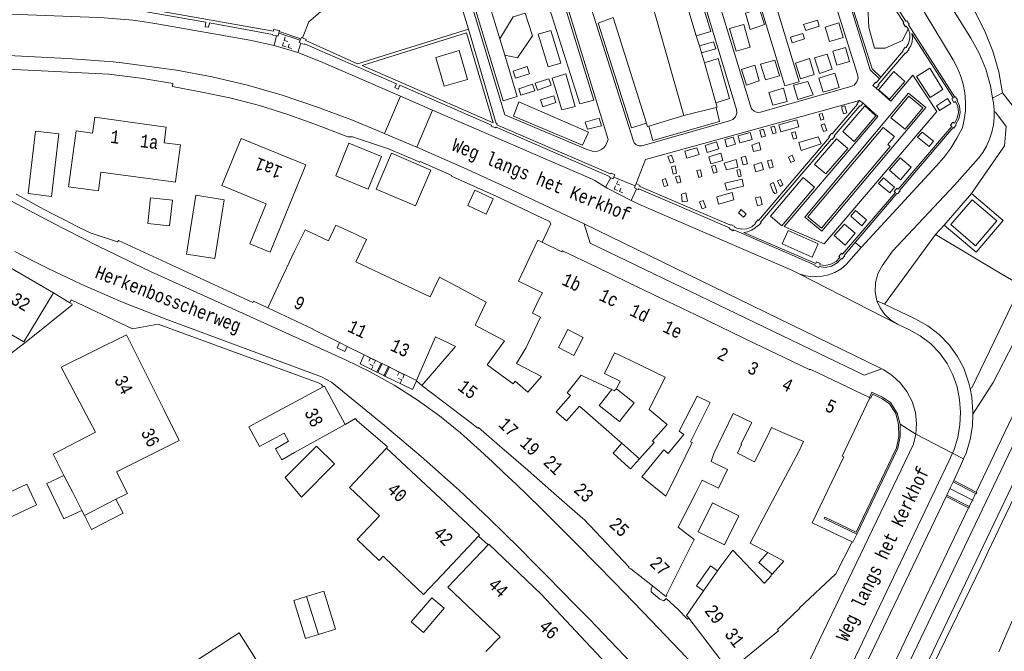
# Model space of a CAD drawing. Header units: metres. Extents: x 196790 to 198335, y 354523 to 356036.
# Tile 71 of 108: x 197890 to 198026, y 354711 to 354798. Entities that reach past the tile are written whole.
import ezdxf

# ---------------------------------------------------------------- set-up
doc = ezdxf.new("R2010")
doc.units = ezdxf.units.M
doc.linetypes.add('DGN Style 2', pattern=[186.027128, 111.616277, -74.410851])
for name, color, linetype, lineweight in [('afdak', 252, 'DGN Style 2', 18), ('betreedbaar trafogebouw tevens pand', 252, 'Continuous', 18), ('bij- of bedrijfsgebouw', 252, 'Continuous', 18), ('carport', 252, 'Continuous', 18), ('hoofdgebouw', 252, 'Continuous', 18), ('huisnummer BAG', 252, 'Continuous', 18), ('kant asfaltverharding', 252, 'Continuous', 18), ('kant keiverharding', 252, 'Continuous', 18), ('kant klinkerverharding', 252, 'Continuous', 18), ('kant muur (extern)', 252, 'Continuous', 18), ('kant onverhard', 252, 'Continuous', 18), ('kant tegelverharding', 252, 'Continuous', 18), ('overige afscheidingen', 252, 'Continuous', 18), ('raster', 252, 'Continuous', 18), ('straatnaam', 252, 'Continuous', 18), ('taludlijn', 252, 'Continuous', 18), ('toegangstrap', 252, 'Continuous', 18), ('tuinhuis', 252, 'DGN Style 2', 18), ('verh keisymbool', 2, 'Continuous', 0), ('vlakafsluiter grijs', 252, 'DGN Style 2', 18), ('vlakafsluiter groen', 252, 'DGN Style 2', 18)]:
    doc.layers.add(name, color=color, linetype=linetype, lineweight=lineweight)
doc.styles.add('Style-Courier New', font='cour.ttf')

# ---------------------------------------------------------------- blocks, each defined once
blk = doc.blocks.new('S651')
at = {"layer": 'verh keisymbool', "color": 7, "linetype": 'Continuous', "lineweight": 0}
for p, q in [((-0.41, 0.75), (-0.41, 0.25)), ((0.09, 0.25), (-0.41, 0.25)), ((-0.41, -0.05), (-0.41, -0.55)), ((-0.41, -0.55), (0.09, -0.55)), ((0.39, -0.05), (0.39, -0.55)), ((0.39, -0.55), (0.89, -0.55))]:
    blk.add_line(p, q, dxfattribs=at)
at = {"layer": 'verh keisymbool', "color": 7, "linetype": 'Continuous', "lineweight": 0, "flags": 128}
blk.add_lwpolyline([(-0.41, -0.05), (-0.41, -0.05), (-0.41, -0.55), (-0.41, -0.55), (-0.41, -0.05)], close=True, dxfattribs=at)

msp = doc.modelspace()

# ---------------------------------------------------------------- linework, layer by layer
at = {"layer": 'afdak'}
msp.add_line((197972.82, 354739.279), (197975.262, 354737.127), dxfattribs=at)
at = {"layer": 'afdak', "flags": 128}
for points in [[(197898.222, 354729.996), (197895.747, 354728.805), (197893.396, 354733.692), (197895.751, 354734.825)], [(197898.578, 354729.3), (197899.569, 354727.363), (197903.924, 354729.592), (197902.933, 354731.528)], [(197993.564, 354721.184), (197991.753, 354722.791), (197992.977, 354724.169)], [(197984.112, 354718.902), (197983.127, 354719.592), (197985.059, 354722.353), (197986.045, 354721.663)], [(197930.901, 354712.862), (197929.119, 354712.307), (197927.487, 354717.548), (197929.269, 354718.103)]]:
    msp.add_lwpolyline(points, dxfattribs=at)
at = {"layer": 'betreedbaar trafogebouw tevens pand', "flags": 128}
msp.add_lwpolyline([(198021.187, 354772.881), (198018.271, 354769.465), (198021.66, 354766.527), (198024.602, 354769.973), (198021.187, 354772.881)], dxfattribs=at)
at = {"layer": 'bij- of bedrijfsgebouw'}
for p, q in [((197985.332, 354731.05), (197988.99, 354729.23)), ((197930.901, 354712.862), (197929.269, 354718.103)), ((197943.724, 354714.583), (197945.409, 354713.148)), ((197933.271, 354713.6), (197930.901, 354712.862))]:
    msp.add_line(p, q, dxfattribs=at)
at = {"layer": 'bij- of bedrijfsgebouw', "flags": 128}
for points in [[(197951.502, 354789.528), (197950.329, 354793.532), (197947.099, 354792.568), (197948.287, 354788.586), (197951.502, 354789.528)], [(197912.653, 354765.378), (197916.578, 354764.783), (197917.88, 354772.909), (197913.967, 354773.517), (197912.653, 354765.378)], [(197950.08, 354760.91), (197954.064, 354758.759), (197952.599, 354755.67)], [(197926.316, 354734.542), (197930.634, 354738.888), (197933.11, 354736.429), (197928.546, 354731.835), (197926.316, 354734.542)], [(197985.332, 354731.05), (197983.338, 354727.043), (197986.997, 354725.223), (197988.99, 354729.23)], [(197929.269, 354718.103), (197931.639, 354718.841), (197933.271, 354713.6)], [(197943.724, 354714.583), (197946.567, 354717.92), (197948.252, 354716.485), (197945.409, 354713.148)]]:
    msp.add_lwpolyline(points, dxfattribs=at)
at = {"layer": 'carport'}
for p, q in [((197890.81, 354773.745), (197891.814, 354782.389)), ((197891.814, 354782.389), (197895.035, 354782.015)), ((197895.035, 354782.015), (197894.031, 354773.371)), ((197894.031, 354773.371), (197890.81, 354773.745))]:
    msp.add_line(p, q, dxfattribs=at)
at = {"layer": 'hoofdgebouw'}
for p, q in [((197903.924, 354776.287), (197900.822, 354776.707)), ((197903.924, 354776.287), (197907.043, 354775.865)), ((197911.139, 354775.34), (197907.043, 354775.865)), ((197911.139, 354775.34), (197911.15, 354775.42)), ((197927.582, 354765.818), (197923.899, 354757.991)), ((197936.067, 354764.314), (197941.749, 354761.643)), ((197888.374, 354763.48), (197894.283, 354760.059)), ((197973.691, 354761.492), (197969.27, 354763.622)), ((197978.188, 354759.325), (197973.691, 354761.492)), ((197983.018, 354756.997), (197978.188, 354759.325)), ((197991.205, 354753.052), (197983.018, 354756.997)), ((197930.154, 354754.961), (197933.793, 354753.177)), ((197964.04, 354752.482), (197965.34, 354754.981)), ((197944.468, 354747.944), (197947.087, 354753.978)), ((197947.087, 354753.978), (197948.919, 354753.08)), ((197933.793, 354753.177), (197934.866, 354752.651)), ((197934.866, 354752.651), (197937.217, 354751.499)), ((197949.833, 354752.632), (197945.199, 354747.233)), ((197949.833, 354752.632), (197948.919, 354753.08)), ((197959.549, 354752.418), (197959.473, 354752.259)), ((197995.248, 354751.103), (197991.205, 354753.052)), ((197937.217, 354751.499), (197937.226, 354751.494)), ((197937.226, 354751.494), (197939.587, 354750.337)), ((197973.96, 354750.727), (197978.801, 354748.395)), ((197939.587, 354750.337), (197939.722, 354750.27)), ((197939.722, 354750.27), (197940.572, 354749.854)), ((197940.572, 354749.854), (197940.707, 354749.788)), ((197940.707, 354749.788), (197944.468, 354747.944)), ((197956.969, 354748.066), (197954.21, 354750.097)), ((197998.911, 354749.45), (198007.004, 354745.592)), ((197967.212, 354748.673), (197967.473, 354748.552)), ((197967.473, 354748.552), (197971.413, 354746.68)), ((197931.564, 354747.06), (197924.697, 354743.373)), ((197945.199, 354747.233), (197951.839, 354742.187)), ((197971.413, 354746.68), (197971.769, 354746.505)), ((197971.769, 354746.505), (197972.055, 354746.798)), ((198007.004, 354745.592), (198007.09, 354745.551)), ((197924.966, 354738.489), (197925.861, 354736.968)), ((197947.742, 354731.639), (197940.311, 354738.6)), ((197956.281, 354738.599), (197959.446, 354735.863)), ((197977.289, 354739.379), (197975.262, 354737.127)), ((197985.156, 354736.75), (197985.522, 354737.848)), ((197993.265, 354730.618), (197997.24, 354738.111)), ((197959.446, 354735.863), (197963.434, 354732.37)), ((197895.751, 354734.825), (197896.955, 354732.472)), ((197896.955, 354732.472), (197898.222, 354729.996)), ((197898.578, 354729.3), (197902.933, 354731.528)), ((197963.434, 354732.37), (197967.445, 354728.857)), ((197898.222, 354729.996), (197898.578, 354729.3)), ((197947.98, 354721.072), (197952.997, 354726.428)), ((197954.333, 354725.225), (197948.77, 354719.385)), ((198004.621, 354725.647), (198002.39, 354721.252)), ((197940.073, 354723.46), (197945.394, 354718.388)), ((197992.977, 354724.169), (197995.176, 354722.999)), ((197986.045, 354721.663), (197986.626, 354722.494)), ((197993.564, 354721.184), (197995.176, 354722.999)), ((197947.98, 354721.072), (197945.394, 354718.388)), ((197984.112, 354718.902), (197986.045, 354721.663)), ((197956.022, 354712.551), (197948.77, 354719.385)), ((197961.727, 354718.378), (197967.161, 354712.573)), ((197984.745, 354711.597), (197982.059, 354715.096)), ((197954.041, 354710.486), (197956.022, 354712.551)), ((197967.161, 354712.573), (197971.414, 354708.03)), ((197984.745, 354711.597), (197987.658, 354707.803))]:
    msp.add_line(p, q, dxfattribs=at)
at = {"layer": 'hoofdgebouw', "flags": 128}
for points in [[(197896.742, 354777.356), (197897.454, 354782.427), (197899.702, 354782.112), (197900.012, 354784.319), (197904.881, 354783.636)], [(197911.15, 354775.42), (197911.834, 354780.474), (197909.585, 354780.778), (197909.877, 354782.935), (197904.881, 354783.636)], [(197923.69, 354772.352), (197921.432, 354766.804), (197924.239, 354765.662), (197929.152, 354777.731), (197920.213, 354781.37), (197917.559, 354774.848), (197923.69, 354772.352)], [(197896.742, 354777.356), (197896.357, 354774.691), (197900.496, 354774.122), (197900.822, 354776.707)], [(197927.582, 354765.818), (197929.082, 354768.729), (197932.29, 354767.221), (197933.318, 354769.409), (197935.854, 354768.217)], [(197935.854, 354768.217), (197937.531, 354767.429), (197936.067, 354764.314)], [(197961.797, 354767.031), (197961.225, 354767.303), (197958.539, 354761.662)], [(197969.27, 354763.622), (197964.612, 354765.867), (197964.543, 354765.723), (197961.797, 354767.031)], [(197941.749, 354761.643), (197946.353, 354759.479), (197947.644, 354762.226), (197950.08, 354760.91)], [(197961.368, 354759.144), (197961.86, 354760.041), (197958.539, 354761.662)], [(197894.283, 354760.059), (197890.218, 354753.271), (197884.27, 354756.694), (197884.119, 354756.433)], [(197961.368, 354759.144), (197960.453, 354757.237), (197961.597, 354756.686), (197959.549, 354752.418)], [(197923.899, 354757.991), (197930.163, 354755.044), (197930.13, 354754.973), (197930.154, 354754.961)], [(197954.21, 354750.097), (197956.624, 354753.413), (197952.559, 354755.586), (197952.599, 354755.67)], [(197965.34, 354754.981), (197967.468, 354753.874), (197966.168, 354751.375), (197964.04, 354752.482)], [(197909.541, 354743.94), (197904.395, 354754.229), (197895.384, 354749.759), (197900.085, 354740.776), (197894.237, 354737.783), (197895.751, 354734.825)], [(197959.473, 354752.259), (197958.246, 354750.282), (197961.736, 354748.506)], [(197972.055, 354746.798), (197972.569, 354747.865), (197970.41, 354748.905), (197971.792, 354751.772), (197973.96, 354750.727)], [(197998.911, 354749.45), (197998.801, 354749.503), (197998.762, 354749.41), (197995.248, 354751.103)], [(197961.736, 354748.506), (197959.824, 354746.326), (197958.097, 354747.83), (197957.782, 354747.468), (197956.969, 354748.066)], [(197965.157, 354742.344), (197963.728, 354743.612), (197965.718, 354745.856), (197965.271, 354746.252), (197967.212, 354748.673)], [(197978.801, 354748.395), (197976.596, 354743.923), (197979.079, 354741.865), (197977.042, 354739.601), (197977.289, 354739.379)], [(197934.592, 354741.875), (197931.754, 354747.162), (197931.564, 354747.06)], [(197984.997, 354744.915), (197983.24, 354745.774), (197980.748, 354740.959), (197981.355, 354740.464), (197979.228, 354737.856), (197978.612, 354738.359)], [(198007.09, 354745.551), (198003.256, 354737.476), (198003.486, 354737.405), (197999.085, 354728.277), (198004.627, 354725.659), (198004.621, 354725.647)], [(197902.933, 354731.528), (197904.507, 354732.334), (197903.025, 354735.33), (197911.682, 354739.66), (197909.541, 354743.94)], [(197971.011, 354740.823), (197966.957, 354744.388), (197965.157, 354742.344)], [(197982.516, 354739.358), (197982.295, 354739.469), (197984.997, 354744.915)], [(197924.697, 354743.373), (197921.295, 354741.525), (197922.758, 354738.83), (197926.161, 354740.678)], [(197985.522, 354737.848), (197988.182, 354743.391), (197990.759, 354742.149)], [(197925.861, 354736.968), (197927.616, 354738), (197934.592, 354741.875)], [(197951.839, 354742.187), (197952.936, 354741.353), (197952.999, 354741.436), (197956.281, 354738.599)], [(197990.759, 354742.149), (197989.235, 354739.155), (197989.364, 354739.09)], [(197994.674, 354740.911), (197993.475, 354741.464), (197992.866, 354740.142)], [(197926.161, 354740.678), (197926.776, 354739.546), (197924.966, 354738.489)], [(197972.82, 354739.279), (197971.848, 354740.087), (197971.011, 354740.823)], [(197992.866, 354740.142), (197991.156, 354736.711), (197988.771, 354737.9), (197989.364, 354739.09)], [(197994.674, 354740.911), (197997.915, 354739.511), (197997.24, 354738.111)], [(197940.311, 354738.6), (197935.173, 354733.142), (197939.339, 354729.221)], [(197973.795, 354735.931), (197971.629, 354737.88), (197972.82, 354739.279)], [(197978.612, 354738.359), (197975.584, 354734.648), (197978.89, 354731.95)], [(197978.89, 354731.95), (197980.642, 354735.516), (197982.516, 354739.358)], [(197975.262, 354737.127), (197974.011, 354735.736), (197973.795, 354735.931)], [(197983.042, 354732.417), (197983.906, 354734.157), (197986.178, 354733.062), (197987.428, 354735.655), (197985.156, 354736.75)], [(197952.997, 354726.428), (197953.141, 354726.582), (197947.742, 354731.639)], [(197977.037, 354719.553), (197978.88, 354718.079), (197979.032, 354718.243), (197978.976, 354718.308), (197982.798, 354725.974), (197980.577, 354727.696), (197983.042, 354732.417)], [(197993.265, 354730.618), (197990.533, 354725.468), (197992.977, 354724.169)], [(197939.339, 354729.221), (197936.239, 354725.97), (197939.278, 354723.073), (197939.85, 354723.673), (197940.073, 354723.46)], [(197967.445, 354728.857), (197967.593, 354728.727), (197973.8, 354722.188), (197973.727, 354722.099), (197973.868, 354722.028)], [(197961.727, 354718.378), (197954.453, 354725.351), (197954.333, 354725.225)], [(197992.492, 354719.925), (197988.135, 354724.482), (197986.626, 354722.494)], [(197973.868, 354722.028), (197974.066, 354721.929), (197977.037, 354719.553)], [(197987.658, 354707.803), (197994.458, 354713.344), (197994.324, 354713.525), (197997.395, 354716.49), (197997.364, 354716.536), (198002.368, 354721.209), (198002.39, 354721.252)], [(197992.492, 354719.925), (197992.507, 354719.944), (197993.445, 354720.969), (197993.409, 354721.009), (197993.564, 354721.184)], [(197982.059, 354715.096), (197981.887, 354715.32), (197981.724, 354715.489), (197984.112, 354718.902)]]:
    msp.add_lwpolyline(points, dxfattribs=at)
at = {"layer": 'kant asfaltverharding'}
for p, q in [((197924.785, 354794.203), (197928.043, 354793.223)), ((197940.007, 354782.053), (197942.25, 354787.215)), ((197944.473, 354780.166), (197946.675, 354785.297)), ((197940.002, 354782.042), (197940.007, 354782.053))]:
    msp.add_line(p, q, dxfattribs=at)
at = {"layer": 'kant asfaltverharding', "flags": 128}
for points in [[(197894.655, 354958.178), (197895.951, 354957.077), (197917.77, 354935.78), (197923.962, 354929.289), (197929.371, 354923.507), (197934.665, 354917.62), (197939.853, 354911.639), (197944.943, 354905.574), (197949.044, 354900.499), (197953.039, 354895.341), (197960.854, 354884.891), (197968.365, 354874.492), (197975.666, 354863.945), (197991.886, 354840.007), (198016.738, 354802.147), (198021.026, 354795.243), (198022.17, 354793.154), (198023.082, 354790.938), (198023.743, 354788.635), (198024.031, 354786.948)], [(198005.849, 354766.316), (198016.241, 354777.543), (198017.286, 354778.758), (198018.243, 354780.049), (198019.105, 354781.405), (198019.865, 354782.816), (198020.122, 354783.987), (198020.264, 354785.197), (198020.283, 354786.427), (198020.176, 354787.659), (198019.944, 354788.874), (198019.591, 354790.053), (198019.126, 354791.179), (198018.56, 354792.236), (198013.658, 354800.395)], [(197924.785, 354794.203), (197921.446, 354794.929), (197908.861, 354797.155), (197907.731, 354797.344), (197906.598, 354797.513), (197905.923, 354797.603), (197905.247, 354797.686), (197901.294, 354798.021), (197900.405, 354798.062), (197887.123, 354798.577)], [(197873.464, 354793.552), (197896.248, 354792.422), (197901.294, 354792.063), (197902.543, 354791.941), (197903.788, 354791.806), (197911.284, 354790.785), (197916.208, 354789.878), (197921.083, 354788.734), (197925.894, 354787.348), (197930.642, 354785.758), (197935.364, 354783.991), (197940.007, 354782.053)], [(197942.25, 354787.215), (197931.205, 354791.997), (197928.043, 354793.223)], [(198024.031, 354786.948), (198024.144, 354786.287), (198024.253, 354785.293), (198024.254, 354785.079)], [(197946.675, 354785.297), (197968.63, 354775.775), (197969.087, 354775.547), (197970.57, 354774.651)], [(198024.254, 354785.079), (198024.259, 354784.276), (198024.155, 354783.253), (198023.942, 354782.241), (198023.621, 354781.258), (198023.2, 354780.32), (198022.688, 354779.441), (198022.097, 354778.635), (198018.775, 354774.897), (198010.197, 354765.785), (198008.772, 354763.771), (198008.175, 354762.682), (198007.837, 354761.451), (198007.796, 354760.176), (198008.043, 354758.959)], [(197967.603, 354769.563), (197962.804, 354771.845), (197956.911, 354774.586), (197950.994, 354777.294), (197944.473, 354780.166)], [(197974.099, 354772.782), (197970.792, 354774.517), (197970.57, 354774.651)], [(197888.423, 354772.769), (197890.859, 354771.463), (197893.302, 354770.169), (197895.754, 354768.892), (197898.215, 354767.633), (197900.577, 354766.447), (197902.947, 354765.278), (197905.326, 354764.126), (197907.712, 354762.99), (197934.627, 354750.788), (197938.041, 354749.125), (197941.357, 354747.276), (197944.558, 354745.256), (197947.638, 354743.056), (197950.527, 354740.713), (197953.272, 354738.203), (197954.929, 354736.681), (197956.575, 354735.148), (197958.211, 354733.604), (197959.835, 354732.047), (197961.566, 354730.361), (197963.283, 354728.661), (197966.691, 354725.235), (197969.26, 354722.628), (197971.819, 354720.012), (197974.366, 354717.384), (197976.898, 354714.741), (197988.412, 354702.656)], [(197974.099, 354772.782), (197975.265, 354772.243), (197996.383, 354763.123), (197997.296, 354762.683)], [(198008.717, 354749.534), (198006.309, 354748.665), (197968.453, 354766.909), (197967.603, 354769.563)], [(197974.168, 354708.905), (197972.232, 354710.93), (197970.289, 354712.949), (197968.339, 354714.961), (197966.383, 354716.967), (197964.451, 354718.937), (197962.515, 354720.902), (197960.57, 354722.859), (197958.613, 354724.803), (197954.51, 354728.843), (197950.332, 354732.805), (197945.111, 354737.459), (197939.759, 354741.961), (197932.683, 354747.728), (197931.332, 354748.427), (197909.733, 354756.441), (197903.927, 354758.72), (197898.203, 354761.196), (197893.553, 354763.405), (197891.254, 354764.562), (197888.962, 354765.735)], [(197997.296, 354762.683), (197998.212, 354762.405), (197999.199, 354762.269), (198000.223, 354762.296), (198001.242, 354762.495), (198002.213, 354762.861), (198003.098, 354763.376), (198003.867, 354764.009), (198004.501, 354764.727), (198005.849, 354766.316)], [(198050.466, 354761.956), (198041.503, 354745.148), (198040.565, 354743.407), (198038.718, 354739.845), (198036.902, 354736.293), (198036.054, 354734.45), (198035.138, 354732.688), (198034.264, 354730.889), (198032.548, 354727.267), (198030.853, 354723.644), (198029.791, 354721.434), (198027.29, 354715.964), (198025.694, 354712.308), (198024.873, 354710.475)], [(198010.907, 354755.722), (198009.964, 354756.284), (198009.138, 354757.043), (198008.486, 354757.955), (198008.043, 354758.959)], [(198018.484, 354737.899), (198018.701, 354738.392), (198019.205, 354740.077), (198019.498, 354741.811), (198019.574, 354743.568), (198019.442, 354745.32), (198019.114, 354747.046), (198018.557, 354748.716), (198017.749, 354750.279), (198016.697, 354751.735), (198015.446, 354753.025), (198014.023, 354754.122), (198012.455, 354754.999), (198010.907, 354755.722)], [(198036.915, 354751.474), (198035.046, 354747.975), (198033.208, 354744.42), (198032.303, 354742.652), (198030.524, 354739.054), (198029.646, 354737.252), (198028.749, 354735.462), (198027.875, 354733.659), (198027.015, 354731.833), (198025.282, 354728.259), (198024.423, 354726.436), (198023.363, 354724.225), (198022.535, 354722.412), (198009.169, 354694.994), (198008.279, 354693.217), (198006.575, 354689.597), (198006.177, 354688.716)], [(198013.434, 354740.519), (198013.528, 354742.003), (198013.357, 354743.529), (198012.909, 354745.023), (198012.2, 354746.413), (198011.269, 354747.634), (198010.174, 354748.641), (198008.982, 354749.414), (198008.717, 354749.534)], [(197996.174, 354703.882), (198013.107, 354739.136), (198013.434, 354740.519)], [(197978.63, 354669.282), (197989.412, 354683.105), (197991.81, 354686.291), (197994.101, 354689.555), (197996.17, 354692.707), (197998.124, 354695.931), (198000.012, 354699.347), (198001.765, 354702.835), (198017.993, 354736.782), (198018.484, 354737.899)]]:
    msp.add_lwpolyline(points, dxfattribs=at)
at = {"layer": 'kant keiverharding'}
msp.add_line((197928.466, 354795.148), (197925.468, 354796.129), dxfattribs=at)
at = {"layer": 'kant klinkerverharding'}
for p, q in [((197946.675, 354785.297), (197942.25, 354787.215)), ((197944.473, 354780.166), (197940.002, 354782.042)), ((198035.651, 354752.15), (198005.487, 354689.028))]:
    msp.add_line(p, q, dxfattribs=at)
at = {"layer": 'kant muur (extern)'}
for p, q in [((197925.42, 354795.93), (197925.468, 354796.129)), ((197928.379, 354794.964), (197928.466, 354795.148)), ((198008.6, 354789.826), (198008.404, 354789.597)), ((198006.134, 354786.227), (198005.655, 354786.625)), ((197974.778, 354775.124), (197974.666, 354774.841)), ((197894.283, 354760.059), (197896.551, 354758.679)), ((197939.587, 354750.337), (197938.97, 354749.102)), ((197940.707, 354749.788), (197940.09, 354748.553)), ((197939.105, 354749.036), (197938.97, 354749.102)), ((197940.09, 354748.553), (197939.956, 354748.619)), ((198018.579, 354733.941), (198018.672, 354734.119)), ((198021.684, 354732.347), (198018.579, 354733.941)), ((198018.672, 354734.119), (198021.771, 354732.526)), ((198017.613, 354731.934), (198017.693, 354732.112)), ((198020.707, 354730.339), (198017.613, 354731.934)), ((198017.693, 354732.112), (198020.795, 354730.52))]:
    msp.add_line(p, q, dxfattribs=at)
at = {"layer": 'kant muur (extern)', "flags": 128}
for points in [[(198005.288, 354808.109), (198005.393, 354808.18), (198005.725, 354807.669), (198005.642, 354807.603), (198012.055, 354797.578), (198012.177, 354797.635), (198012.493, 354797.14), (198012.423, 354797.08), (198018.809, 354787.09), (198018.906, 354787.136), (198019.199, 354786.652), (198019.124, 354786.602), (198019.46, 354785.823), (198019.547, 354784.937), (198019.355, 354784.068), (198018.929, 354783.335), (198019.007, 354783.244), (198018.651, 354782.805), (198018.563, 354782.868), (198011.162, 354774.199), (198011.246, 354774.112), (198010.883, 354773.7), (198010.788, 354773.753), (198005.03, 354766.979)], [(197925.255, 354796.313), (197924.714, 354796.411), (197924.677, 354796.176), (197906.966, 354799.322), (197906.644, 354799.321), (197906.643, 354799.419), (197906.083, 354799.462), (197906.068, 354799.352), (197887.653, 354800.05), (197887.655, 354800.345), (197886.888, 354800.359)], [(197887.163, 354799.595), (197887.621, 354799.587), (197887.629, 354799.702), (197906.028, 354798.987), (197906.013, 354798.902), (197906.579, 354798.852), (197906.589, 354798.968), (197915.343, 354797.43), (197915.242, 354796.807), (197915.736, 354796.724), (197915.849, 354797.335), (197924.57, 354795.728), (197924.601, 354795.649), (197925.129, 354795.555)], [(198009.759, 354800.493), (198011.775, 354797.38), (198011.681, 354797.31)], [(198011.681, 354797.31), (198012.013, 354796.803), (198012.098, 354796.857), (198012.349, 354796.492)], [(197925.42, 354795.93), (197925.322, 354795.52), (197925.129, 354795.555)], [(197925.255, 354796.313), (197925.501, 354796.269), (197925.468, 354796.129)], [(197951.63, 354796.455), (197936.313, 354791.653), (197929.174, 354794.91), (197929.225, 354795.019), (197928.681, 354795.273)], [(197936.933, 354791.428), (197942.65, 354788.947), (197955.022, 354783.544), (197951.361, 354795.952), (197936.933, 354791.428)], [(197951.63, 354796.455), (197955.466, 354783.453), (197955.592, 354783.415), (197955.559, 354783.268), (197971.262, 354776.477), (197971.315, 354776.581), (197971.844, 354776.328), (197971.723, 354776.037)], [(198007.947, 354788.297), (198008.317, 354788.704), (198008.228, 354788.778), (198011.973, 354793.193), (198012.049, 354793.127), (198012.45, 354793.619), (198012.388, 354793.684), (198012.717, 354794.159), (198012.921, 354794.721), (198012.974, 354795.316), (198012.877, 354795.886), (198018.604, 354786.955), (198018.409, 354786.819), (198018.694, 354786.332), (198018.92, 354786.475), (198019.228, 354785.762), (198019.308, 354784.952), (198019.132, 354784.156), (198018.742, 354783.485), (198018.555, 354783.636), (198018.221, 354783.184), (198018.392, 354783.034), (198017.754, 354782.272), (198010.983, 354774.346), (198010.793, 354774.504), (198010.431, 354774.062), (198010.606, 354773.905), (198003.312, 354765.372), (198003.143, 354765.507), (198002.781, 354765.054), (198002.928, 354764.942), (198002.405, 354764.379), (198001.702, 354763.983), (198000.912, 354763.825), (198000.148, 354763.91), (198000.22, 354764.075), (197999.692, 354764.308), (197999.6, 354764.11), (197989.652, 354768.398), (197990.192, 354768.491), (197990.713, 354768.69), (197991.186, 354768.987), (197991.584, 354769.363), (197991.665, 354769.299), (197992.058, 354769.735), (197991.956, 354769.802), (198001.776, 354781.284), (198001.858, 354781.219), (198002.242, 354781.674), (198002.153, 354781.746), (198005.673, 354785.871), (198005.757, 354785.807), (198006.134, 354786.227)], [(198012.349, 354796.492), (198012.572, 354795.859), (198012.602, 354795.158), (198012.42, 354794.48), (198012.065, 354793.911), (198011.965, 354793.968), (198011.606, 354793.536), (198011.687, 354793.454), (198008.6, 354789.826)], [(197928.465, 354794.538), (197928.226, 354794.643), (197928.379, 354794.964)], [(197928.465, 354794.538), (197928.939, 354794.331), (197928.982, 354794.435), (197941.684, 354788.935), (197941.433, 354788.398), (197941.907, 354788.166), (197942.135, 354788.736), (197954.817, 354783.197), (197954.772, 354783.08), (197955.348, 354782.831), (197955.429, 354782.933), (197971.126, 354776.127), (197971.076, 354776.019), (197971.313, 354775.913)], [(197928.466, 354795.148), (197928.554, 354795.332), (197928.681, 354795.273)], [(198008.404, 354789.597), (198007.932, 354789.042), (198007.833, 354789.123), (198007.473, 354788.689), (198007.947, 354788.297)], [(198005.655, 354786.625), (198005.3, 354786.187), (198005.349, 354786.117), (198001.858, 354782.007), (198001.779, 354782.075), (198001.405, 354781.633), (198001.504, 354781.55), (197991.677, 354770.053), (197991.583, 354770.131), (197991.232, 354769.671), (197991.295, 354769.615), (197990.761, 354769.168), (197990.09, 354768.885), (197989.365, 354768.816), (197988.683, 354768.957), (197988.377, 354769.115), (197988.416, 354769.219), (197987.882, 354769.47), (197987.833, 354769.372), (197975.296, 354774.748), (197975.317, 354774.857), (197974.778, 354775.124)], [(197971.313, 354775.913), (197971.615, 354775.778), (197971.723, 354776.037)], [(197974.666, 354774.841), (197974.545, 354774.535), (197974.856, 354774.406)], [(198000.005, 354763.564), (197999.465, 354763.794), (197999.503, 354763.878), (197988.27, 354768.753), (197988.168, 354768.613), (197987.637, 354768.914), (197987.686, 354769.01), (197975.161, 354774.411), (197975.086, 354774.311), (197974.856, 354774.406)], [(198005.03, 354766.979), (198003.518, 354765.2), (198003.596, 354765.133), (198003.223, 354764.716), (198003.138, 354764.788), (198002.554, 354764.168), (198001.772, 354763.734), (198000.894, 354763.566), (198000.048, 354763.668), (198000.005, 354763.564)], [(198007.09, 354745.551), (198007.193, 354745.5), (198007.46, 354746.051), (198008.717, 354745.459), (198009.769, 354744.729), (198010.657, 354743.358), (198011.036, 354741.872), (198011.062, 354740.217), (198010.732, 354738.634), (198010.147, 354737.399), (198005.184, 354726.985), (198000.859, 354729.047), (198000.769, 354728.857), (198005.283, 354726.705)], [(198011.246, 354741.9), (198010.852, 354743.443), (198009.923, 354744.878), (198008.822, 354745.641), (198007.362, 354746.33), (198007.004, 354745.592)], [(198005.283, 354726.705), (198010.337, 354737.309), (198010.933, 354738.567), (198011.272, 354740.197), (198011.246, 354741.9)], [(198021.771, 354732.526), (198021.862, 354732.479), (198021.781, 354732.297), (198021.684, 354732.347)], [(198020.795, 354730.52), (198020.839, 354730.498), (198020.748, 354730.318), (198020.707, 354730.339)]]:
    msp.add_lwpolyline(points, dxfattribs=at)
at = {"layer": 'kant onverhard'}
for p, q in [((197981.38, 354784.527), (197972.368, 354816.35)), ((197983.553, 354794.152), (197983.078, 354795.53)), ((197984.217, 354791.808), (197983.793, 354793.189)), ((197981.38, 354784.527), (197976.52, 354783.051)), ((197985.851, 354785.636), (197981.38, 354784.527))]:
    msp.add_line(p, q, dxfattribs=at)
at = {"layer": 'kant onverhard', "flags": 128}
for points in [[(197980.212, 354819.798), (197980.178, 354820.192), (197980.307, 354820.601), (197980.587, 354820.925), (197980.94, 354821.103), (197985.08, 354822.263), (197995.313, 354788.649), (197997.306, 354789.209), (197987.082, 354822.823), (197991.766, 354824.135), (197997.151, 354816.317), (198005.355, 354790.219), (198005.44, 354789.714), (198005.29, 354789.17), (198004.915, 354788.748), (198004.446, 354788.544), (197991.952, 354785.005), (197991.519, 354784.967), (197991.07, 354785.12), (197990.727, 354785.449), (197990.562, 354785.851), (197980.212, 354819.798)], [(197963.798, 354814.468), (197964.278, 354814.894), (197964.665, 354815.425), (197964.931, 354816.025), (197965.06, 354816.654), (197977.106, 354820.029), (197977.489, 354820.057), (197977.883, 354819.936), (197978.204, 354819.677), (197978.395, 354819.344), (197988.65, 354785.357), (197988.705, 354784.87), (197988.535, 354784.357), (197988.156, 354783.971), (197987.697, 354783.799), (197975.581, 354780.367), (197975.201, 354780.344), (197974.81, 354780.489), (197974.517, 354780.786), (197974.382, 354781.142), (197963.798, 354814.468)], [(197948.818, 354810.658), (197948.784, 354811.052), (197948.912, 354811.461), (197949.192, 354811.785), (197949.545, 354811.963), (197959.534, 354814.856), (197960.141, 354814.334), (197960.867, 354813.995), (197970.939, 354781.218), (197970.622, 354780.424), (197970.306, 354780.068), (197969.9, 354779.791), (197969.438, 354779.626), (197968.964, 354779.581), (197968.135, 354779.792), (197956.671, 354784.619), (197948.818, 354810.658)], [(198000.909, 354814.158), (198000.224, 354813.297), (198007.133, 354790.84), (198008.404, 354789.597)], [(198012.349, 354796.492), (198011.56, 354794.9), (198009.166, 354793.82), (198007.711, 354793.82), (198006.913, 354796.683), (198006.807, 354799.657)], [(198006.134, 354786.227), (198008.189, 354784.396), (197995.24, 354769.225), (198000.756, 354766.8), (198016.32, 354785.088), (198013.02, 354790.123), (198009.959, 354786.528), (198007.947, 354788.297)], [(198012.403, 354787.636), (198014.808, 354785.631), (198000.432, 354768.54), (197998.087, 354770.501), (198012.403, 354787.636)], [(198005.655, 354786.625), (197976.088, 354778.439), (197974.778, 354775.124)], [(197985.786, 354786.297), (197985.965, 354785.668), (197985.851, 354785.636)], [(197976.217, 354783.463), (197976.361, 354783.007), (197976.52, 354783.051)]]:
    msp.add_lwpolyline(points, dxfattribs=at)
at = {"layer": 'kant tegelverharding'}
for p, q in [((197925.129, 354795.555), (197924.785, 354794.203)), ((197928.043, 354793.223), (197928.465, 354794.538)), ((197970.57, 354774.651), (197971.313, 354775.913)), ((197974.856, 354774.406), (197974.099, 354772.782)), ((198017.354, 354769.394), (198021.118, 354773.785)), ((198005.849, 354766.316), (198005.03, 354766.979)), ((198008.043, 354758.959), (198009.094, 354758.462)), ((197944.468, 354747.944), (197944.446, 354747.899)), ((197944.446, 354747.899), (197945.199, 354747.233)), ((198017.693, 354732.112), (198018.127, 354733.009)), ((198018.127, 354733.009), (198018.579, 354733.941)), ((198021.23, 354731.413), (198021.684, 354732.347)), ((198020.795, 354730.52), (198021.23, 354731.413)), ((197952.997, 354726.428), (197954.333, 354725.225))]:
    msp.add_line(p, q, dxfattribs=at)
at = {"layer": 'kant tegelverharding', "flags": 128}
for points in [[(197874.83, 354791.604), (197901.94, 354790.262), (197906.383, 354789.692), (197910.805, 354788.976), (197910.733, 354788.534), (197914.547, 354787.827), (197918.675, 354786.961), (197922.761, 354785.901), (197926.794, 354784.649), (197930.758, 354783.21), (197934.948, 354781.577), (197935.606, 354781.595), (197940.589, 354779.954), (197944.893, 354778.105), (197944.93, 354778.184), (197949.328, 354776.24), (197949.29, 354776.139), (197955.459, 354773.388), (197962.813, 354769.898), (197963.009, 354769.592), (197961.797, 354767.031)], [(197923.899, 354757.991), (197921.935, 354758.916), (197921.835, 354758.701), (197903.297, 354767.289), (197903.158, 354767.079), (197899.36, 354768.334), (197897.593, 354769.218), (197895.831, 354770.114), (197894.076, 354771.023), (197892.327, 354771.942), (197890.734, 354772.794), (197889.149, 354773.661)], [(198021.118, 354773.785), (198025.493, 354770.057), (198021.743, 354765.671), (198017.354, 354769.394)], [(198042.166, 354774.541), (198041.193, 354772.796), (198040.126, 354771.143), (198039.625, 354770.23), (198038.769, 354768.437), (198037.808, 354766.288), (198036.902, 354764.298), (198035.957, 354762.284), (198035.066, 354760.358), (198034.203, 354758.528), (198021.771, 354732.526)], [(197994.779, 354657.823), (197994.81, 354658.411), (197994.966, 354660.415), (197995.169, 354662.387), (197995.36, 354664.403), (197995.595, 354666.354), (197995.876, 354668.357), (197996.191, 354670.336), (197996.539, 354672.294), (197996.958, 354674.262), (197997.452, 354676.191), (197998.068, 354678.084), (197998.794, 354679.949), (197999.558, 354681.781), (198000.406, 354683.625), (198002.559, 354688.157), (198036.196, 354758.584), (198037.079, 354760.383), (198037.938, 354762.202), (198038.748, 354764.033), (198039.758, 354766.269), (198041.461, 354769.895), (198042.459, 354771.651), (198043.155, 354773.041)], [(197896.551, 354758.679), (197896.734, 354759.087), (197905.232, 354755.056), (197908.749, 354755.696), (197931.001, 354747.561), (197931.331, 354747.365), (197931.564, 354747.06)], [(198009.094, 354758.462), (198013.338, 354756.453), (198015.068, 354755.478), (198016.642, 354754.268), (198018.028, 354752.847), (198019.196, 354751.241), (198020.056, 354749.616)], [(197934.866, 354752.651), (197934.543, 354751.944), (197933.474, 354752.463), (197933.793, 354753.177)], [(197938.97, 354749.102), (197936.658, 354750.235), (197937.217, 354751.499)], [(198020.91, 354746.834), (198020.764, 354747.576), (198020.056, 354749.616)], [(197944.446, 354747.899), (197943.907, 354746.682), (197940.09, 354748.553)], [(198021.297, 354743.294), (198021.31, 354743.628), (198021.149, 354745.617), (198020.91, 354746.834)], [(197940.311, 354738.6), (197940.437, 354738.766), (197936.2, 354742.403), (197936.027, 354742.681), (197934.592, 354741.875)], [(198020.025, 354737.1), (198020.374, 354737.911), (198020.921, 354739.773), (198021.235, 354741.688), (198021.297, 354743.294)], [(198018.672, 354734.119), (198019.607, 354736.128), (198020.025, 354737.1)], [(197995.935, 354689.186), (197997.624, 354691.755), (197999.608, 354695.021), (198001.511, 354698.46), (198003.277, 354701.972), (198017.613, 354731.934)], [(198020.707, 354730.339), (198000.782, 354688.609), (198000.112, 354687.229), (197998.818, 354687.835)], [(198004.621, 354725.647), (198004.72, 354725.593), (198005.283, 354726.705)], [(197982.059, 354715.096), (197981.875, 354714.97), (197980.532, 354716.353), (197978.939, 354717.841), (197978.616, 354717.512), (197978.059, 354717.726), (197976.875, 354718.726), (197976.855, 354719.159), (197977.037, 354719.553)]]:
    msp.add_lwpolyline(points, dxfattribs=at)
at = {"layer": 'overige afscheidingen'}
for p, q in [((197980.734, 354803.3), (197983.078, 354795.53)), ((197971.603, 354798.059), (197976.217, 354783.463)), ((197955.944, 354795.143), (197956.634, 354792.864)), ((197983.553, 354794.152), (197983.793, 354793.189)), ((197984.217, 354791.808), (197985.786, 354786.297))]:
    msp.add_line(p, q, dxfattribs=at)
at = {"layer": 'overige afscheidingen', "flags": 128}
for points in [[(197930.172, 354797.994), (197943.503, 354809.601), (197947.257, 354810.736), (197951.63, 354796.455)], [(197983.078, 354795.53), (197985.085, 354796.134), (197982.728, 354803.946), (197980.734, 354803.3)], [(197963.935, 354802.989), (197961.874, 354802.394), (197967.001, 354786.153), (197968.949, 354786.673), (197963.935, 354802.989)], [(197956.634, 354792.864), (197958.353, 354787.185), (197956.396, 354786.57), (197952.503, 354799.478), (197954.437, 354800.123), (197955.944, 354795.143)], [(197955.944, 354795.143), (197957.78, 354798.182), (197959.463, 354798.667), (197960.462, 354795.559), (197958.39, 354792.526), (197956.634, 354792.864)], [(197991.838, 354799.229), (197989.91, 354798.654), (197990.559, 354796.403), (197992.525, 354797.086), (197991.838, 354799.229)], [(198004.835, 354799.047), (198007.396, 354791.002), (198008.6, 354789.826)], [(197928.681, 354795.273), (197929.577, 354797.476), (197930.172, 354797.994)], [(197976.217, 354783.463), (197974.152, 354782.856), (197969.564, 354797.304), (197971.603, 354798.059)], [(197990.559, 354793.982), (197988.601, 354793.41), (197987.683, 354796.572), (197989.661, 354797.121), (197990.559, 354793.982)], [(197997.924, 354797.129), (197998.215, 354796.278), (198000.091, 354796.89), (197999.85, 354797.718), (197997.924, 354797.129)], [(198001.488, 354794.76), (198003.407, 354795.324), (198002.805, 354797.318), (198000.913, 354796.728), (198001.488, 354794.76)], [(197962.623, 354791.244), (197964.396, 354791.752), (197963.025, 354796.285), (197961.241, 354795.758), (197962.623, 354791.244)], [(197996.358, 354794.578), (197996.097, 354795.341), (197997.799, 354795.872), (197998.025, 354795.133), (197996.358, 354794.578)], [(197983.553, 354794.152), (197985.471, 354794.722), (197985.775, 354793.749), (197983.793, 354793.189)], [(198000.119, 354790.319), (197999.446, 354792.483), (198001.164, 354793.008), (198001.848, 354790.932), (198000.119, 354790.319)], [(198002.516, 354791.493), (198004.254, 354791.996), (198003.719, 354793.934), (198001.965, 354793.411), (198002.516, 354791.493)], [(197957.8, 354790.657), (197958.125, 354789.68), (197960.055, 354790.276), (197959.724, 354791.317), (197957.8, 354790.657)], [(197985.786, 354786.297), (197987.665, 354786.907), (197986.096, 354792.397), (197984.217, 354791.808)], [(197991.804, 354789.343), (197990.035, 354788.717), (197989.345, 354790.885), (197991.174, 354791.509), (197991.804, 354789.343)], [(197993.948, 354792.203), (197991.984, 354791.636), (197992.672, 354789.451), (197994.581, 354790.022), (197993.948, 354792.203)], [(197998.743, 354792.413), (197996.786, 354791.776), (197997.501, 354789.597), (197999.364, 354790.218), (197998.743, 354792.413)], [(197964.524, 354785.335), (197963.173, 354789.702), (197965.084, 354790.308), (197966.35, 354785.773), (197964.524, 354785.335)], [(198000.64, 354787.776), (198002.841, 354788.426), (198002.25, 354790.392), (198000.011, 354789.717), (198000.64, 354787.776)], [(198011.888, 354789.256), (198010.392, 354790.604), (198008.273, 354788.092), (198009.773, 354786.773), (198011.888, 354789.256)], [(198015.406, 354787.031), (198017.169, 354788.11), (198015.345, 354791.073), (198013.499, 354789.939), (198015.406, 354787.031)], [(197958.57, 354788.232), (197958.857, 354787.337), (197960.776, 354787.93), (197960.477, 354788.865), (197958.57, 354788.232)], [(197960.843, 354788.995), (197961.146, 354788.04), (197963.064, 354788.74), (197962.725, 354789.622), (197960.843, 354788.995)], [(197997.138, 354786.75), (197996.538, 354788.739), (197998.502, 354789.233), (197999.25, 354787.388), (197997.138, 354786.75)], [(197963.425, 354787.269), (197963.715, 354786.344), (197961.877, 354785.741), (197961.566, 354786.702), (197963.425, 354787.269)], [(197993.652, 354785.983), (197993.105, 354787.717), (197995.162, 354788.301), (197995.657, 354786.492), (197993.652, 354785.983)], [(198012.442, 354787.214), (198009.968, 354784.237), (198011.937, 354782.646), (198014.386, 354785.592), (198012.442, 354787.214)], [(197967.379, 354780.436), (197968.189, 354782.252), (197958.577, 354786.434), (197957.857, 354784.445), (197967.379, 354780.436)], [(198003.61, 354785.872), (198003.893, 354784.921), (198003.424, 354784.788), (198003.134, 354785.731), (198003.61, 354785.872)], [(198007.895, 354784.514), (198006.375, 354785.869), (198003.354, 354782.32), (198004.887, 354780.966), (198007.895, 354784.514)], [(198018.248, 354786.218), (198017.788, 354786.909), (198016.276, 354785.893), (198016.687, 354785.215), (198018.248, 354786.218)], [(197985.851, 354785.636), (197986.291, 354783.727), (197977.071, 354781.104), (197976.52, 354783.051)], [(198000.498, 354784.816), (198000.715, 354784.01), (198000.311, 354783.875), (198000.064, 354784.709), (198000.498, 354784.816)], [(197970.013, 354783.118), (197969.697, 354784.176), (197967.728, 354783.624), (197968.052, 354782.637), (197970.013, 354783.118)], [(197996.97, 354783.93), (197997.256, 354782.963), (197994.782, 354782.285), (197994.521, 354783.251), (197996.97, 354783.93)], [(198000.364, 354783.261), (198000.646, 354782.322), (198001.141, 354782.45), (198000.825, 354783.392), (198000.364, 354783.261)], [(197990.536, 354782.206), (197990.792, 354781.246), (197989.125, 354780.784), (197988.874, 354781.719), (197990.536, 354782.206)], [(197992.379, 354782.673), (197992.652, 354781.705), (197992.12, 354781.542), (197991.861, 354782.533), (197992.379, 354782.673)], [(197993.891, 354783.078), (197994.148, 354782.132), (197993.656, 354781.992), (197993.392, 354782.933), (197993.891, 354783.078)], [(197996.264, 354782.132), (197996.532, 354781.263), (197996.992, 354781.416), (197996.754, 354782.284), (197996.264, 354782.132)], [(198008.902, 354782.899), (198010.461, 354781.631), (198009.566, 354780.55), (198009.9, 354780.244), (198000.395, 354768.962), (197998.51, 354770.538), (198008.902, 354782.899)], [(198013.663, 354781.534), (198014.284, 354782.24), (198015.873, 354781.004), (198015.244, 354780.248), (198013.663, 354781.534)], [(197985.9, 354780.883), (197986.205, 354779.926), (197984.583, 354779.442), (197984.328, 354780.408), (197985.9, 354780.883)], [(197988.196, 354781.553), (197988.492, 354780.56), (197987.326, 354780.22), (197987.043, 354781.21), (197988.196, 354781.553)], [(197990.755, 354780.459), (197991.015, 354779.568), (197992.004, 354779.817), (197991.759, 354780.793), (197990.755, 354780.459)], [(198000.328, 354780.627), (197999.953, 354781.585), (197997.25, 354780.809), (197997.572, 354779.722), (198000.328, 354780.627)], [(198004.018, 354779.996), (198002.469, 354781.312), (197999.443, 354777.767), (198001.011, 354776.469), (198004.018, 354779.996)], [(197979.651, 354779.073), (197979.164, 354778.857), (197979.522, 354777.948), (197979.994, 354778.141), (197979.651, 354779.073)], [(197983.168, 354780.095), (197983.48, 354779.132), (197981.785, 354778.645), (197981.513, 354779.635), (197983.168, 354780.095)], [(197985.108, 354777.866), (197986.781, 354778.312), (197986.477, 354779.314), (197984.81, 354778.845), (197985.108, 354777.866)], [(197996.678, 354778.287), (197996.167, 354778.061), (197995.813, 354778.798), (197996.338, 354779.058), (197996.678, 354778.287)], [(197985.218, 354777.531), (197985.485, 354776.573), (197985.972, 354776.702), (197985.719, 354777.684), (197985.218, 354777.531)], [(197986.956, 354777.96), (197987.274, 354777.025), (197988.846, 354777.415), (197988.611, 354778.459), (197986.956, 354777.96)], [(197989.313, 354778.748), (197989.58, 354777.705), (197990.154, 354777.87), (197989.882, 354778.915), (197989.313, 354778.748)], [(197992.103, 354778.048), (197992.372, 354777.075), (197991.309, 354776.763), (197991.022, 354777.739), (197992.103, 354778.048)], [(197993.714, 354777.418), (197993.231, 354777.275), (197992.955, 354778.259), (197993.463, 354778.399), (197993.714, 354777.418)], [(198009.787, 354776.966), (198011.298, 354775.666), (198012.799, 354777.4), (198011.275, 354778.681), (198009.787, 354776.966)], [(197979.665, 354777.449), (197979.895, 354776.429), (197980.377, 354776.551), (197980.162, 354777.591), (197979.665, 354777.449)], [(197983.438, 354775.979), (197983.881, 354776.131), (197983.679, 354777.049), (197983.184, 354776.928), (197983.438, 354775.979)], [(197989.311, 354776.139), (197988.949, 354776.071), (197988.687, 354776.97), (197989.094, 354777.084), (197989.311, 354776.139)], [(197978.842, 354775.832), (197978.362, 354775.66), (197978.648, 354774.732), (197979.145, 354774.859), (197978.842, 354775.832)], [(197980.481, 354775.183), (197980.247, 354776.051), (197980.758, 354776.188), (197980.981, 354775.315), (197980.481, 354775.183)], [(197989.432, 354775.752), (197989.64, 354774.791), (197987.322, 354774.232), (197987.055, 354775.195), (197989.432, 354775.752)], [(197993.304, 354775.058), (197993.738, 354773.985), (197993.938, 354773.742), (197994.218, 354773.851), (197994.182, 354774.146), (197993.747, 354775.282), (197993.304, 354775.058)], [(197999.441, 354774.623), (197997.86, 354775.991), (197993.36, 354770.612), (197994.91, 354769.301), (197999.441, 354774.623)], [(197994.323, 354775.517), (197994.664, 354774.746), (197995.071, 354774.961), (197994.738, 354775.689), (197994.323, 354775.517)], [(198008.284, 354775.168), (198009.811, 354773.845), (198010.48, 354774.636), (198008.967, 354775.946), (198008.284, 354775.168)], [(197981.673, 354773.835), (197981.044, 354773.664), (197981.163, 354772.602), (197981.884, 354772.701), (197981.673, 354773.835)], [(197985.946, 354773.291), (197986.183, 354772.295), (197988.302, 354772.879), (197988.05, 354773.88), (197985.946, 354773.291)], [(197983.552, 354772.597), (197983.908, 354771.652), (197984.408, 354771.835), (197984.038, 354772.802), (197983.552, 354772.597)], [(197991.537, 354772.047), (197992.209, 354772.224), (197991.946, 354773.309), (197991.285, 354773.145), (197991.537, 354772.047)], [(197989.28, 354771.536), (197988.925, 354771.11), (197989.638, 354770.509), (197990.005, 354770.91), (197989.28, 354771.536)], [(198004.425, 354770.643), (198005.953, 354769.312), (198006.622, 354770.12), (198005.08, 354771.425), (198004.425, 354770.643)], [(198002.127, 354767.948), (198003.679, 354766.628), (198005.058, 354768.263), (198003.571, 354769.551), (198002.127, 354767.948)], [(197995.81, 354768.646), (197994.954, 354766.819), (197999.121, 354764.966), (197999.944, 354766.829), (197995.81, 354768.646)]]:
    msp.add_lwpolyline(points, dxfattribs=at)
at = {"layer": 'raster'}
for p, q in [((197928.379, 354794.964), (197925.42, 354795.93)), ((197971.723, 354776.037), (197974.666, 354774.841)), ((198021.23, 354731.413), (198018.127, 354733.009)), ((198021.362, 354731.345), (198021.23, 354731.413))]:
    msp.add_line(p, q, dxfattribs=at)
at = {"layer": 'raster', "flags": 128}
for points in [[(197896.551, 354758.679), (197896.878, 354758.48), (197896.818, 354758.357), (197890.528, 354753.265)], [(197890.528, 354753.265), (197887.402, 354750.87), (197882.461, 354748.448)]]:
    msp.add_lwpolyline(points, dxfattribs=at)
at = {"layer": 'taludlijn'}
msp.add_line((198025.375, 354787.656), (198031.183, 354780.251), dxfattribs=at)
at = {"layer": 'taludlijn', "flags": 128}
msp.add_lwpolyline([(198004.619, 354825.07), (198021.603, 354798.834), (198022.971, 354796.208), (198024.068, 354793.44), (198024.872, 354790.574), (198025.375, 354787.656)], dxfattribs=at)
at = {"layer": 'toegangstrap'}
for p, q in [((197939.722, 354750.27), (197939.105, 354749.036)), ((197940.572, 354749.854), (197939.956, 354748.619)), ((197939.956, 354748.619), (197939.105, 354749.036))]:
    msp.add_line(p, q, dxfattribs=at)
at = {"layer": 'tuinhuis'}
for p, q in [((197933.284, 354776.227), (197935.118, 354780.701)), ((197935.118, 354780.701), (197939.616, 354778.857)), ((197938.884, 354774.386), (197940.995, 354779.325)), ((197940.995, 354779.325), (197946.414, 354777.008)), ((197939.616, 354778.857), (197937.782, 354774.383)), ((197946.414, 354777.008), (197944.302, 354772.07)), ((197937.782, 354774.383), (197933.284, 354776.227)), ((197944.302, 354772.07), (197938.884, 354774.386)), ((197907.323, 354769.616), (197907.712, 354773.186)), ((197907.712, 354773.186), (197910.722, 354772.859)), ((197910.722, 354772.859), (197910.334, 354769.288)), ((197910.334, 354769.288), (197907.323, 354769.616)), ((197971.413, 354746.68), (197969.696, 354744.467)), ((197971.769, 354746.505), (197971.413, 354746.68)), ((197972.055, 354746.798), (197971.769, 354746.505)), ((197974.518, 354744.86), (197972.055, 354746.798)), ((197969.696, 354744.467), (197972.501, 354742.26)), ((197972.501, 354742.26), (197974.518, 354744.86))]:
    msp.add_line(p, q, dxfattribs=at)
at = {"layer": 'tuinhuis', "flags": 128}
for points in [[(197951.523, 354772.098), (197954.054, 354770.923), (197955.039, 354773.045), (197952.508, 354774.22), (197951.523, 354772.098)], [(197888.533, 354729.156), (197887.182, 354731.998), (197890.598, 354733.622), (197891.949, 354730.78), (197888.533, 354729.156)], [(197922.821, 354708.571), (197916.785, 354704.696), (197913.901, 354709.189), (197919.937, 354713.064), (197922.821, 354708.571)]]:
    msp.add_lwpolyline(points, dxfattribs=at)
at = {"layer": 'vlakafsluiter grijs'}
for p, q in [((197967.603, 354769.563), (198008.717, 354749.534)), ((197997.296, 354762.683), (198010.907, 354755.722)), ((198011.246, 354741.9), (198013.434, 354740.519)), ((198013.434, 354740.519), (198018.484, 354737.899)), ((198018.484, 354737.899), (198020.025, 354737.1))]:
    msp.add_line(p, q, dxfattribs=at)
at = {"layer": 'vlakafsluiter groen'}
for p, q in [((198025.375, 354787.656), (198024.031, 354786.948)), ((198016.132, 354768.094), (198017.354, 354769.394)), ((198016.132, 354768.094), (198009.094, 354758.462)), ((198025.294, 354762.636), (198016.132, 354768.094))]:
    msp.add_line(p, q, dxfattribs=at)
at = {"layer": 'vlakafsluiter groen', "flags": 128}
for points in [[(198024.254, 354785.079), (198024.436, 354785.016), (198025.917, 354783.038)], [(198021.118, 354773.785), (198025.693, 354780.364), (198025.917, 354783.038)], [(198035.697, 354771.008), (198030.696, 354761.422), (198028.387, 354755.969), (198024.12, 354747.641), (198021.297, 354743.294)], [(198020.91, 354746.834), (198021.181, 354746.945), (198027.976, 354761.039), (198025.294, 354762.636)]]:
    msp.add_lwpolyline(points, dxfattribs=at)

# ---------------------------------------------------------------- block references
at = {"layer": 'verh keisymbool', "color": 7, "linetype": 'Continuous', "lineweight": 0}
for p, rotation in [((197926.502, 354794.559), 343.3227060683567), ((197972.351, 354774.711), 335.4849292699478), ((197938.18, 354750.367), 153.8961750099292), ((197942.155, 354748.41), 153.8961750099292)]:
    msp.add_blockref('S651', p, dxfattribs=dict(at, rotation=rotation))

# ---------------------------------------------------------------- texts
at = {"layer": 'huisnummer BAG', "style": 'Style-Courier New', "width": 0.694444}
for s, rotation, p in [('1', 352.76127, (197902.086, 354780.776)), ('1a', 352.76127, (197906.185, 354780.19)), ('1a1', 157.84741, (197926.059, 354777.375)), ('1b', 334.28049, (197964.368, 354761.257)), ('32', 330.20538, (197888.245, 354758.653)), ('1c', 334.28049, (197969.527, 354759.101)), ('9', 334.46027, (197927.329, 354758.082)), ('1d', 334.28049, (197973.749, 354757.016)), ('11', 334.46027, (197934.789, 354754.78)), ('1e', 334.28049, (197978.328, 354754.738)), ('13', 334.46027, (197940.683, 354752.171)), ('2', 334.28049, (197985.82, 354751.024)), ('3', 334.28049, (197990.004, 354749.076)), ('34', 296.87254, (197902.637, 354748.055)), ('15', 322.84363, (197950.007, 354746.761)), ('4', 334.28049, (197994.747, 354746.795)), ('5', 334.46027, (198000.726, 354743.831)), ('38', 297.33408, (197928.905, 354743.535)), ('17', 316.58101, (197955.635, 354741.711)), ('36', 296.87254, (197906.324, 354740.78)), ('19', 316.58101, (197958.603, 354739.103)), ('21', 316.49997, (197961.838, 354736.485)), ('40', 316.5394, (197940.253, 354732.691)), ('23', 316.5394, (197966.048, 354732.675)), ('25', 316.5394, (197970.943, 354727.911)), ('42', 316.5394, (197946.627, 354726.654)), ('27', 316.5394, (197976.53, 354722.523)), ('44', 316.37743, (197954.213, 354719.547)), ('29', 307.52317, (197984.153, 354716.096)), ('46', 316.5394, (197961.224, 354713.769)), ('31', 307.52317, (197986.903, 354712.883))]:
    msp.add_text(s, height=1.8, rotation=rotation, dxfattribs=at).set_placement(p)
at = {"layer": 'straatnaam', "style": 'Style-Courier New', "width": 0.694444}
for s, rotation, p in [('Weg langs het Kerkhof', 337.97515, (197949.198, 354779.775)), ('Herkenbosscherweg', 338.82667, (197899.903, 354762.181)), ('Weg langs het Kerkhof', 64.28049, (198003.947, 354711.743))]:
    msp.add_text(s, height=1.8, rotation=rotation, dxfattribs=at).set_placement(p)

doc.saveas('drawing.dxf')
